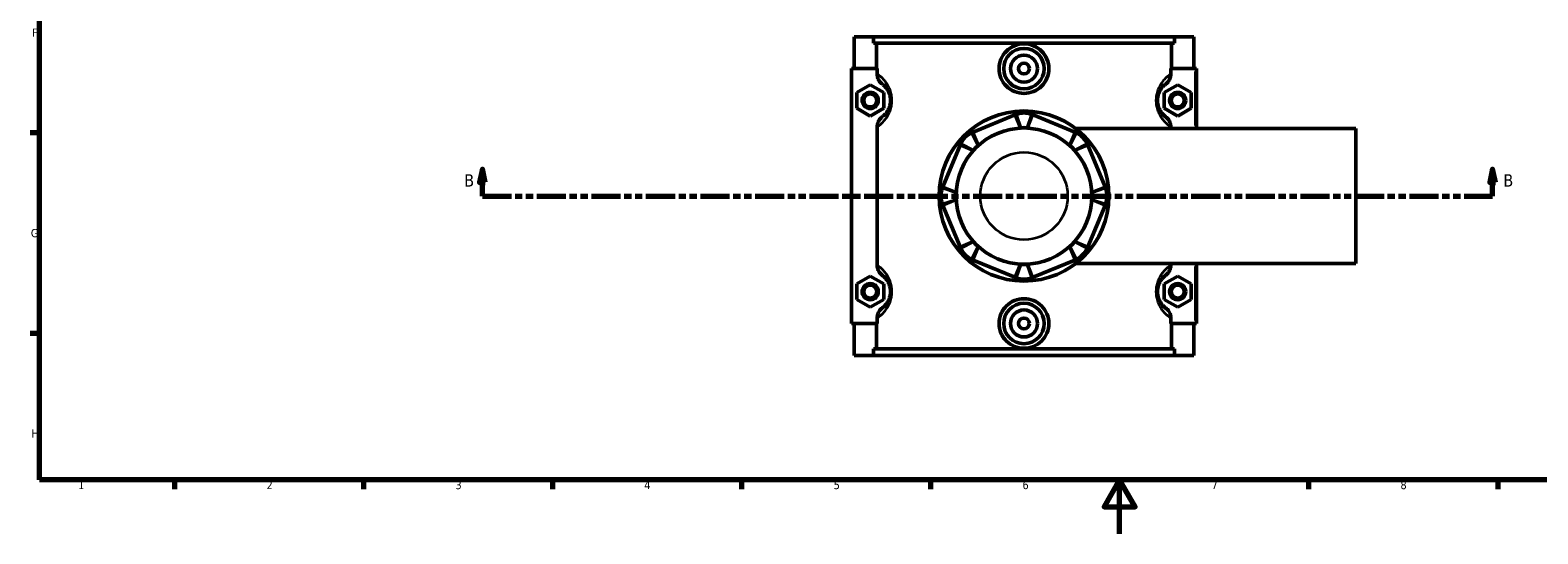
# Model space of a CAD drawing. Header units: millimetres. Extents: x 0 to 898, y -421 to 981.
# Tile 2 of 7: x 17 to 576, y 0 to 187. Entities that reach past the tile are written whole.
import ezdxf

# ---------------------------------------------------------------- set-up
doc = ezdxf.new("R2010")
doc.units = ezdxf.units.MM
doc.linetypes.add('DOUBLE_DASH_CHAIN', pattern=[1.2403, 0.6614, -0.0827, 0.1654, -0.0827, 0.1654, -0.0827])
for name, color, linetype, lineweight in [('Border (ANSI)', 7, 'Continuous', 70), ('Section Line (ANSI)', 7, 'DOUBLE_DASH_CHAIN', 70), ('Visible (ANSI)', 7, 'Continuous', 50), ('Visible Narrow (ANSI)', 7, 'Continuous', 35)]:
    doc.layers.add(name, color=color, linetype=linetype, lineweight=lineweight)
doc.styles.add('Label Text (ANSI)', font='tahoma.ttf')
doc.styles.add('Note Text (ANSI)', font='tahoma.ttf')

# ---------------------------------------------------------------- blocks, each defined once
blk = doc.blocks.new('Borders Default Border')
at = {"layer": 'Border (ANSI)'}
for p, q in [((20, 148.5), (16.55, 148.5)), ((20, 74.25), (16.55, 74.25)), ((70.08, 20), (70.08, 16.55)), ((140.17, 20), (140.17, 16.55)), ((210.25, 20), (210.25, 16.55)), ((280.33, 20), (280.33, 16.55)), ((350.42, 20), (350.42, 16.55)), ((490.58, 20), (490.58, 16.55)), ((560.67, 20), (560.67, 16.55))]:
    blk.add_line(p, q, dxfattribs=at)
at = {"layer": 'Border (ANSI)', "flags": 128}
for points in [[(20, 20), (20, 574), (821, 574), (821, 20), (20, 20)], [(420.5, 0), (420.5, 20), (414.73, 10), (426.27, 10), (420.5, 20)]]:
    blk.add_lwpolyline(points, dxfattribs=at)
at = {"layer": 'Border (ANSI)', "color": 230, "true_color": 0xff0080, "char_height": 3.05, "attachment_point": 7, "style": 'Note Text (ANSI)'}
for s, insert in [('F', (17.29, 184.1)), ('G', (16.81, 109.79)), ('H', (16.97, 35.6)), ('1', (34.35, 16.55)), ('2', (104.2, 16.55)), ('3', (174.26, 16.49)), ('4', (244.23, 16.55)), ('5', (314.48, 16.49)), ('6', (384.49, 16.49)), ('7', (454.6, 16.55)), ('8', (524.63, 16.48))]:
    blk.add_mtext(s, dxfattribs=dict(at, insert=insert))
blk = doc.blocks.new('2dTransSection0')
at = {"layer": 'Section Line (ANSI)', "linetype": 'Continuous'}
for p, q in [((184.21, 135.1), (183.21, 130.1)), ((184.21, 130.1), (184.21, 135.1)), ((185.21, 130.1), (184.21, 135.1)), ((558.8, 135.1), (557.8, 130.1)), ((558.8, 130.1), (558.8, 135.1)), ((559.8, 130.1), (558.8, 135.1)), ((183.21, 130.1), (185.21, 130.1)), ((184.21, 125.1), (184.21, 130.1)), ((557.8, 130.1), (559.8, 130.1)), ((558.8, 125.1), (558.8, 130.1)), ((184.21, 125.1), (194.83, 125.1)), ((548.19, 125.1), (558.8, 125.1))]:
    blk.add_line(p, q, dxfattribs=at)
at = {"layer": 'Section Line (ANSI)', "linetype": 'DOUBLE_DASH_CHAIN', "ltscale": 16.303146}
blk.add_line((184.21, 125.1), (558.8, 125.1), dxfattribs=at)
at = {"layer": 'Section Line (ANSI)', "linetype": 'Continuous', "flags": 128}
for points in [[(185.21, 130.1), (184.21, 135.1), (183.21, 130.1), (185.21, 130.1)], [(559.8, 130.1), (558.8, 135.1), (557.8, 130.1), (559.8, 130.1)]]:
    blk.add_lwpolyline(points, dxfattribs=at)
at = {"layer": 'Section Line (ANSI)'}
for points in [[(185.21, 130.1), (184.21, 135.1), (183.21, 130.1), (185.21, 130.1)], [(559.8, 130.1), (558.8, 135.1), (557.8, 130.1), (559.8, 130.1)]]:
    blk.add_solid(points, dxfattribs=at)
at = {"layer": 'Section Line (ANSI)', "char_height": 4.57, "attachment_point": 7, "style": 'Label Text (ANSI)'}
for insert in [(177.46, 128.6), (562.76, 128.6)]:
    blk.add_mtext('B', dxfattribs=dict(at, insert=insert))

msp = doc.modelspace()

# ---------------------------------------------------------------- linework, layer by layer
at = {"layer": 'Visible (ANSI)'}
for p, q in [((322.031, 184.101), (322.031, 172.301)), ((322.031, 184.101), (329.238, 184.101)), ((329.238, 184.101), (440.824, 184.101)), ((329.238, 181.741), (329.238, 184.101)), ((440.824, 181.741), (329.238, 181.741)), ((330.377, 172.301), (330.377, 181.741)), ((439.685, 172.301), (439.685, 181.741)), ((440.824, 184.101), (440.824, 181.741)), ((440.824, 184.101), (448.031, 184.101)), ((448.031, 184.101), (448.031, 172.301)), ((330.592, 172.301), (321.031, 172.301)), ((321.031, 172.301), (321.031, 77.901)), ((330.592, 172.301), (330.592, 170.282)), ((439.47, 170.282), (439.47, 172.301)), ((439.47, 172.301), (448.531, 172.301)), ((448.531, 172.301), (449.031, 172.301)), ((449.031, 150.101), (449.031, 172.301)), ((323.031, 163.387), (328.031, 166.274)), ((323.031, 157.614), (323.031, 163.387)), ((328.031, 166.274), (333.031, 163.387)), ((333.031, 163.387), (333.031, 157.614)), ((442.031, 166.274), (437.031, 163.387)), ((437.031, 163.387), (437.031, 157.614)), ((447.031, 163.387), (442.031, 166.274)), ((447.031, 157.614), (447.031, 163.387)), ((328.031, 154.727), (323.031, 157.614)), ((333.031, 157.614), (328.031, 154.727)), ((437.031, 157.614), (442.031, 154.727)), ((442.031, 154.727), (447.031, 157.614)), ((381.587, 155.174), (366.202, 148.801)), ((403.861, 148.801), (388.475, 155.174)), ((330.592, 150.719), (330.592, 99.482)), ((404.195, 150.101), (508.031, 150.101)), ((439.47, 150.101), (439.47, 150.719)), ((508.031, 100.101), (508.031, 150.101)), ((361.331, 143.93), (354.958, 128.545)), ((415.105, 128.545), (408.732, 143.93)), ((354.958, 121.656), (361.331, 106.271)), ((408.732, 106.271), (415.105, 121.656)), ((366.202, 101.4), (381.587, 95.027)), ((388.475, 95.027), (403.861, 101.4)), ((323.031, 92.587), (328.031, 95.474)), ((328.031, 95.474), (333.031, 92.587)), ((404.195, 100.101), (508.031, 100.101)), ((442.031, 95.474), (437.031, 92.587)), ((439.47, 99.482), (439.47, 100.101)), ((447.031, 92.587), (442.031, 95.474)), ((449.031, 77.901), (449.031, 100.101)), ((323.031, 86.814), (323.031, 92.587)), ((333.031, 92.587), (333.031, 86.814)), ((437.031, 92.587), (437.031, 86.814)), ((447.031, 86.814), (447.031, 92.587)), ((328.031, 83.927), (323.031, 86.814)), ((333.031, 86.814), (328.031, 83.927)), ((437.031, 86.814), (442.031, 83.927)), ((442.031, 83.927), (447.031, 86.814)), ((330.592, 79.919), (330.592, 77.901)), ((439.47, 77.901), (439.47, 79.919)), ((321.031, 77.901), (330.592, 77.901)), ((322.031, 77.901), (322.031, 66.101)), ((330.377, 68.461), (330.377, 77.901)), ((448.531, 77.901), (439.47, 77.901)), ((439.685, 68.461), (439.685, 77.901)), ((448.031, 77.901), (448.031, 66.101)), ((449.031, 77.901), (448.531, 77.901)), ((440.824, 68.461), (329.238, 68.461)), ((329.238, 66.101), (329.238, 68.461)), ((440.824, 68.461), (440.824, 66.101)), ((329.238, 66.101), (322.031, 66.101)), ((329.238, 66.101), (440.824, 66.101)), ((448.031, 66.101), (440.824, 66.101))]:
    msp.add_line(p, q, dxfattribs=at)
for centre, radius in [((385.031, 172.301), 7.5), ((385.031, 172.301), 5), ((385.031, 172.301), 2), ((328.031, 160.501), 3), ((328.031, 160.501), 2.4), ((442.031, 160.501), 3), ((442.031, 160.501), 2.4), ((385.031, 125.101), 31.5), ((385.031, 125.101), 25.2), ((328.031, 89.701), 3), ((328.031, 89.701), 2.4), ((442.031, 89.701), 3), ((442.031, 89.701), 2.4), ((385.031, 77.901), 7.5), ((385.031, 77.901), 5), ((385.031, 77.901), 2)]:
    msp.add_circle(centre, radius, dxfattribs=at)
for centre, radius, start, end in [((385.031, 146.859), 9, 71.59667, 108.40333), ((369.646, 140.486), 9, 116.59667, 153.40333), ((385.031, 146.859), 3.6, 71.59667, 108.40333), ((400.417, 140.486), 9, 26.59667, 63.40333), ((369.646, 140.486), 3.6, 116.59667, 153.40333), ((400.417, 140.486), 3.6, 26.59667, 63.40333), ((363.273, 125.101), 9, 161.59667, 198.40333), ((363.273, 125.101), 3.6, 161.59667, 198.40333), ((406.79, 125.101), 3.6, 341.59667, 18.40333), ((406.79, 125.101), 9, 341.59667, 18.40333), ((369.646, 109.715), 3.6, 206.59667, 243.40333), ((400.417, 109.715), 3.6, 296.59667, 333.40333), ((369.646, 109.715), 9, 206.59667, 243.40333), ((400.417, 109.715), 9, 296.59667, 333.40333), ((385.031, 103.342), 3.6, 251.59667, 288.40333), ((385.031, 103.342), 9, 251.59667, 288.40333)]:
    msp.add_arc(centre, radius, start, end, dxfattribs=at)
for points, knots in [([(394.279, 172.301), (394.279, 171.14), (394.043, 169.905), (393.093, 167.639), (392.378, 166.608), (390.734, 164.984), (389.697, 164.282), (387.424, 163.35), (386.189, 163.121), (383.873, 163.121), (382.638, 163.35), (380.366, 164.282), (379.328, 164.984), (377.685, 166.608), (376.97, 167.639), (376.019, 169.905), (375.784, 171.14), (375.784, 173.461), (376.019, 174.696), (376.97, 176.962), (377.685, 177.993), (379.328, 179.617), (380.366, 180.32), (382.638, 181.251), (383.873, 181.48), (386.189, 181.48), (387.424, 181.251), (389.697, 180.32), (390.734, 179.617), (392.378, 177.993), (393.093, 176.962), (394.043, 174.696), (394.279, 173.461), (394.279, 172.301)], [0, 0, 0, 0, 0.3480565, 0.3480565, 0.6961131, 0.6961131, 1.0435674, 1.0435674, 1.3910217, 1.3910217, 1.7384759, 1.7384759, 2.0859302, 2.0859302, 2.4339868, 2.4339868, 2.7820433, 2.7820433, 3.1300999, 3.1300999, 3.4781564, 3.4781564, 3.8256107, 3.8256107, 4.173065, 4.173065, 4.5205192, 4.5205192, 4.8679735, 4.8679735, 5.2160301, 5.2160301, 5.5640866, 5.5640866, 5.5640866, 5.5640866]), ([(330.592, 170.282), (330.592, 169.873), (330.648, 169.465), (330.866, 168.676), (331.027, 168.298), (331.562, 167.385), (332.001, 166.897), (332.521, 166.508)], [-0.44052101, -0.44052101, -0.44052101, -0.44052101, -0.31759651, -0.31759651, -0.19482912, -0.19482912, 0, 0, 0, 0]), ([(437.541, 166.508), (437.893, 166.771), (438.209, 167.08), (438.75, 167.777), (438.973, 168.164), (439.356, 169.118), (439.47, 169.697), (439.47, 170.282)], [-0.44006484, -0.44006484, -0.44006484, -0.44006484, -0.30841323, -0.30841323, -0.17543123, -0.17543123, 0, 0, 0, 0]), ([(332.521, 166.508), (332.67, 166.397), (332.834, 166.266), (333.185, 165.954), (333.369, 165.777), (333.786, 165.321), (334.022, 165.033), (334.477, 164.354), (334.697, 163.973), (335.053, 163.164), (335.197, 162.761), (335.394, 161.972), (335.459, 161.605), (335.519, 160.986), (335.531, 160.743), (335.531, 160.501), (335.531, 160.258), (335.519, 160.015), (335.459, 159.396), (335.394, 159.029), (335.197, 158.241), (335.053, 157.837), (334.697, 157.028), (334.477, 156.647), (334.022, 155.968), (333.786, 155.68), (333.369, 155.224), (333.185, 155.047), (332.834, 154.735), (332.67, 154.604), (332.521, 154.493)], [0.5650663, 0.5650663, 0.5650663, 0.5650663, 0.8677838, 0.8677838, 1.1563526, 1.1563526, 1.4874131, 1.4874131, 1.7934329, 1.7934329, 2.0358059, 2.0358059, 2.2222466, 2.2222466, 2.338772, 2.338772, 2.338772, 2.4552975, 2.4552975, 2.6417382, 2.6417382, 2.8841111, 2.8841111, 3.190131, 3.190131, 3.5211915, 3.5211915, 3.8097603, 3.8097603, 4.1124778, 4.1124778, 4.1124778, 4.1124778]), ([(437.541, 154.493), (437.393, 154.604), (437.228, 154.735), (436.878, 155.047), (436.693, 155.224), (436.276, 155.68), (436.04, 155.968), (435.585, 156.647), (435.365, 157.028), (435.009, 157.837), (434.865, 158.241), (434.669, 159.029), (434.603, 159.396), (434.543, 160.015), (434.531, 160.258), (434.531, 160.501), (434.531, 160.743), (434.543, 160.986), (434.603, 161.605), (434.669, 161.972), (434.865, 162.761), (435.009, 163.164), (435.365, 163.973), (435.585, 164.354), (436.04, 165.033), (436.276, 165.321), (436.693, 165.777), (436.878, 165.954), (437.228, 166.266), (437.393, 166.397), (437.541, 166.508)], [0.5650662, 0.5650662, 0.5650662, 0.5650662, 0.8677827, 0.8677827, 1.1563528, 1.1563528, 1.4874135, 1.4874135, 1.7934329, 1.7934329, 2.0358058, 2.0358058, 2.2222466, 2.2222466, 2.338772, 2.338772, 2.338772, 2.4552974, 2.4552974, 2.6417381, 2.6417381, 2.8841111, 2.8841111, 3.1901305, 3.1901305, 3.5211912, 3.5211912, 3.8097613, 3.8097613, 4.1124778, 4.1124778, 4.1124778, 4.1124778]), ([(332.521, 154.493), (332.169, 154.23), (331.854, 153.921), (331.312, 153.224), (331.09, 152.837), (330.707, 151.883), (330.592, 151.304), (330.592, 150.719)], [-0.44006484, -0.44006484, -0.44006484, -0.44006484, -0.30841323, -0.30841323, -0.17543123, -0.17543123, 0, 0, 0, 0]), ([(382.19, 155.399), (382.088, 155.365), (381.987, 155.329), (381.786, 155.254), (381.686, 155.215), (381.587, 155.174)], [0.321198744, 0.321198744, 0.321198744, 0.321198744, 0.356948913, 0.356948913, 0.392699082, 0.392699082, 0.392699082, 0.392699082]), ([(388.475, 155.174), (388.376, 155.215), (388.276, 155.254), (388.075, 155.329), (387.974, 155.365), (387.873, 155.399)], [-0.392699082, -0.392699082, -0.392699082, -0.392699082, -0.356948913, -0.356948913, -0.321198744, -0.321198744, -0.321198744, -0.321198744]), ([(439.47, 150.719), (439.47, 151.128), (439.414, 151.536), (439.196, 152.325), (439.036, 152.703), (438.501, 153.616), (438.061, 154.104), (437.541, 154.493)], [-0.44052101, -0.44052101, -0.44052101, -0.44052101, -0.31759651, -0.31759651, -0.19482912, -0.19482912, 0, 0, 0, 0]), ([(366.202, 148.801), (366.102, 148.76), (366.004, 148.717), (365.809, 148.628), (365.712, 148.582), (365.616, 148.534)], [-0.392699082, -0.392699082, -0.392699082, -0.392699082, -0.356948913, -0.356948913, -0.321198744, -0.321198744, -0.321198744, -0.321198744]), ([(404.446, 148.534), (404.35, 148.582), (404.253, 148.628), (404.058, 148.717), (403.96, 148.76), (403.861, 148.801)], [0.321198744, 0.321198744, 0.321198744, 0.321198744, 0.356948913, 0.356948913, 0.392699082, 0.392699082, 0.392699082, 0.392699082]), ([(361.598, 144.515), (361.55, 144.42), (361.504, 144.323), (361.415, 144.128), (361.372, 144.029), (361.331, 143.93)], [0.321198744, 0.321198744, 0.321198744, 0.321198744, 0.356948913, 0.356948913, 0.392699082, 0.392699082, 0.392699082, 0.392699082]), ([(408.732, 143.93), (408.691, 144.029), (408.648, 144.128), (408.559, 144.323), (408.512, 144.42), (408.464, 144.515)], [-0.392699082, -0.392699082, -0.392699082, -0.392699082, -0.356948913, -0.356948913, -0.321198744, -0.321198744, -0.321198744, -0.321198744]), ([(354.958, 128.545), (354.917, 128.446), (354.878, 128.346), (354.803, 128.145), (354.767, 128.044), (354.733, 127.942)], [-0.392699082, -0.392699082, -0.392699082, -0.392699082, -0.356948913, -0.356948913, -0.321198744, -0.321198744, -0.321198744, -0.321198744]), ([(415.329, 127.942), (415.296, 128.044), (415.26, 128.145), (415.185, 128.346), (415.146, 128.446), (415.105, 128.545)], [0.321198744, 0.321198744, 0.321198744, 0.321198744, 0.356948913, 0.356948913, 0.392699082, 0.392699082, 0.392699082, 0.392699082]), ([(354.733, 122.259), (354.767, 122.157), (354.803, 122.056), (354.878, 121.855), (354.917, 121.755), (354.958, 121.656)], [0.321198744, 0.321198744, 0.321198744, 0.321198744, 0.356948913, 0.356948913, 0.392699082, 0.392699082, 0.392699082, 0.392699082]), ([(415.105, 121.656), (415.146, 121.755), (415.185, 121.855), (415.26, 122.056), (415.296, 122.157), (415.329, 122.259)], [-0.392699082, -0.392699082, -0.392699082, -0.392699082, -0.356948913, -0.356948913, -0.321198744, -0.321198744, -0.321198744, -0.321198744]), ([(361.331, 106.271), (361.372, 106.172), (361.415, 106.073), (361.504, 105.878), (361.55, 105.781), (361.598, 105.686)], [-0.392699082, -0.392699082, -0.392699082, -0.392699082, -0.356948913, -0.356948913, -0.321198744, -0.321198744, -0.321198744, -0.321198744]), ([(408.464, 105.686), (408.512, 105.781), (408.559, 105.878), (408.648, 106.073), (408.691, 106.172), (408.732, 106.271)], [0.321198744, 0.321198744, 0.321198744, 0.321198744, 0.356948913, 0.356948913, 0.392699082, 0.392699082, 0.392699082, 0.392699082]), ([(365.616, 101.667), (365.712, 101.619), (365.809, 101.573), (366.004, 101.484), (366.102, 101.441), (366.202, 101.4)], [0.321198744, 0.321198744, 0.321198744, 0.321198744, 0.356948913, 0.356948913, 0.392699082, 0.392699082, 0.392699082, 0.392699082]), ([(403.861, 101.4), (403.96, 101.441), (404.058, 101.484), (404.253, 101.573), (404.35, 101.619), (404.446, 101.667)], [-0.392699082, -0.392699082, -0.392699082, -0.392699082, -0.356948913, -0.356948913, -0.321198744, -0.321198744, -0.321198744, -0.321198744]), ([(330.592, 99.482), (330.592, 99.073), (330.648, 98.665), (330.866, 97.876), (331.027, 97.498), (331.562, 96.585), (332.001, 96.097), (332.521, 95.708)], [-0.44052101, -0.44052101, -0.44052101, -0.44052101, -0.31759651, -0.31759651, -0.19482912, -0.19482912, 0, 0, 0, 0]), ([(332.521, 95.708), (332.67, 95.597), (332.834, 95.466), (333.185, 95.154), (333.369, 94.977), (333.786, 94.521), (334.022, 94.233), (334.477, 93.554), (334.697, 93.173), (335.053, 92.364), (335.197, 91.961), (335.394, 91.172), (335.459, 90.805), (335.519, 90.186), (335.531, 89.943), (335.531, 89.701), (335.531, 89.458), (335.519, 89.215), (335.459, 88.596), (335.394, 88.229), (335.197, 87.441), (335.053, 87.037), (334.697, 86.228), (334.477, 85.847), (334.022, 85.168), (333.786, 84.88), (333.369, 84.424), (333.185, 84.247), (332.834, 83.935), (332.67, 83.804), (332.521, 83.693)], [0.5650663, 0.5650663, 0.5650663, 0.5650663, 0.8677832, 0.8677832, 1.1563527, 1.1563527, 1.4874133, 1.4874133, 1.7934329, 1.7934329, 2.0358059, 2.0358059, 2.2222466, 2.2222466, 2.338772, 2.338772, 2.338772, 2.4552975, 2.4552975, 2.6417382, 2.6417382, 2.8841111, 2.8841111, 3.1901307, 3.1901307, 3.5211913, 3.5211913, 3.8097608, 3.8097608, 4.1124778, 4.1124778, 4.1124778, 4.1124778]), ([(437.541, 83.693), (437.393, 83.804), (437.228, 83.935), (436.878, 84.247), (436.693, 84.424), (436.276, 84.88), (436.04, 85.168), (435.585, 85.847), (435.365, 86.228), (435.009, 87.037), (434.865, 87.441), (434.669, 88.229), (434.603, 88.596), (434.543, 89.215), (434.531, 89.458), (434.531, 89.701), (434.531, 89.943), (434.543, 90.186), (434.603, 90.805), (434.669, 91.172), (434.865, 91.961), (435.009, 92.364), (435.365, 93.173), (435.585, 93.554), (436.04, 94.233), (436.276, 94.521), (436.693, 94.977), (436.878, 95.154), (437.228, 95.466), (437.393, 95.597), (437.541, 95.708)], [0.5647761, 0.5647761, 0.5647761, 0.5647761, 0.8674821, 0.8674821, 1.1560659, 1.1560659, 1.4871275, 1.4871275, 1.7931428, 1.7931428, 2.0355158, 2.0355158, 2.2219565, 2.2219565, 2.3384819, 2.3384819, 2.3384819, 2.4550074, 2.4550074, 2.6414481, 2.6414481, 2.883821, 2.883821, 3.1898363, 3.1898363, 3.5208979, 3.5208979, 3.8094817, 3.8094817, 4.1121877, 4.1121877, 4.1121877, 4.1121877]), ([(437.541, 95.708), (437.893, 95.971), (438.209, 96.28), (438.75, 96.977), (438.973, 97.364), (439.356, 98.318), (439.47, 98.897), (439.47, 99.482)], [-0.44006484, -0.44006484, -0.44006484, -0.44006484, -0.30841323, -0.30841323, -0.17543123, -0.17543123, 0, 0, 0, 0]), ([(381.587, 95.027), (381.686, 94.986), (381.786, 94.947), (381.987, 94.872), (382.088, 94.836), (382.19, 94.802)], [-0.392699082, -0.392699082, -0.392699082, -0.392699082, -0.356948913, -0.356948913, -0.321198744, -0.321198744, -0.321198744, -0.321198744]), ([(387.873, 94.802), (387.974, 94.836), (388.075, 94.872), (388.276, 94.947), (388.376, 94.986), (388.475, 95.027)], [0.321198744, 0.321198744, 0.321198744, 0.321198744, 0.356948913, 0.356948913, 0.392699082, 0.392699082, 0.392699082, 0.392699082]), ([(394.279, 77.901), (394.279, 76.74), (394.043, 75.505), (393.093, 73.239), (392.378, 72.208), (390.734, 70.584), (389.697, 69.882), (387.424, 68.95), (386.189, 68.721), (383.873, 68.721), (382.638, 68.95), (380.366, 69.882), (379.328, 70.584), (377.685, 72.208), (376.97, 73.239), (376.019, 75.505), (375.784, 76.74), (375.784, 77.901), (375.784, 79.061), (376.019, 80.296), (376.97, 82.562), (377.685, 83.593), (379.328, 85.217), (380.366, 85.92), (382.638, 86.851), (383.873, 87.08), (386.189, 87.08), (387.424, 86.851), (389.697, 85.92), (390.734, 85.217), (392.378, 83.593), (393.093, 82.562), (394.043, 80.296), (394.279, 79.061), (394.279, 77.901)], [2.7820433, 2.7820433, 2.7820433, 2.7820433, 3.1300999, 3.1300999, 3.4781564, 3.4781564, 3.8256107, 3.8256107, 4.173065, 4.173065, 4.5205192, 4.5205192, 4.8679735, 4.8679735, 5.2160301, 5.2160301, 5.5640866, 5.5640866, 5.5640866, 5.9121432, 5.9121432, 6.2601997, 6.2601997, 6.607654, 6.607654, 6.9551083, 6.9551083, 7.3025625, 7.3025625, 7.6500168, 7.6500168, 7.9980734, 7.9980734, 8.3461299, 8.3461299, 8.3461299, 8.3461299]), ([(332.521, 83.693), (332.169, 83.43), (331.854, 83.121), (331.312, 82.424), (331.09, 82.037), (330.707, 81.083), (330.592, 80.504), (330.592, 79.919)], [-0.44006484, -0.44006484, -0.44006484, -0.44006484, -0.30841323, -0.30841323, -0.17543123, -0.17543123, 0, 0, 0, 0]), ([(439.47, 79.919), (439.47, 80.328), (439.414, 80.736), (439.196, 81.525), (439.036, 81.903), (438.501, 82.816), (438.061, 83.304), (437.541, 83.693)], [-0.44052101, -0.44052101, -0.44052101, -0.44052101, -0.31759651, -0.31759651, -0.19482912, -0.19482912, 0, 0, 0, 0])]:
    msp.add_open_spline(points, degree=3, knots=knots, dxfattribs=at)
at = {"layer": 'Visible Narrow (ANSI)'}
for p, q in [((448.531, 171.191), (448.531, 151.211)), ((381.689, 154.928), (383.52, 150.507)), ((382.275, 155.143), (383.809, 150.531)), ((386.253, 150.531), (387.787, 155.143)), ((386.542, 150.507), (388.374, 154.928)), ((367.913, 143.947), (365.737, 148.292)), ((368.135, 144.134), (366.303, 148.555)), ((403.759, 148.555), (401.928, 144.134)), ((404.325, 148.292), (402.149, 143.947)), ((361.576, 143.828), (365.998, 141.997)), ((361.839, 144.395), (366.185, 142.219)), ((403.877, 142.219), (408.223, 144.395)), ((404.065, 141.997), (408.486, 143.828)), ((359.601, 126.322), (354.989, 127.857)), ((354.989, 122.344), (359.601, 123.879)), ((359.625, 126.611), (355.203, 128.443)), ((355.203, 121.758), (359.625, 123.59)), ((414.859, 128.443), (410.437, 126.611)), ((410.437, 123.59), (414.859, 121.758)), ((415.073, 127.857), (410.462, 126.322)), ((410.462, 123.879), (415.073, 122.344)), ((365.998, 108.204), (361.576, 106.373)), ((366.185, 107.982), (361.839, 105.806)), ((365.737, 101.909), (367.913, 106.254)), ((402.149, 106.254), (404.325, 101.909)), ((408.223, 105.806), (403.877, 107.982)), ((408.486, 106.373), (404.065, 108.204)), ((366.303, 101.646), (368.135, 106.067)), ((401.928, 106.067), (403.759, 101.646)), ((383.52, 99.694), (381.689, 95.273)), ((383.809, 99.67), (382.275, 95.059)), ((387.787, 95.059), (386.253, 99.67)), ((388.374, 95.273), (386.542, 99.694)), ((448.531, 98.991), (448.531, 79.011))]:
    msp.add_line(p, q, dxfattribs=at)
msp.add_circle((385.031, 125.101), 16.2, dxfattribs=at)
for points, knots in [([(331.069, 151.045), (331.266, 151.187), (331.478, 151.348), (332, 151.775), (332.321, 152.059), (333.047, 152.787), (333.457, 153.249), (334.25, 154.334), (334.632, 154.944), (335.252, 156.24), (335.503, 156.885), (335.845, 158.146), (335.959, 158.734), (336.063, 159.724), (336.084, 160.112), (336.084, 160.501), (336.084, 160.889), (336.063, 161.277), (335.959, 162.267), (335.845, 162.856), (335.503, 164.117), (335.252, 164.761), (334.632, 166.057), (334.25, 166.667), (333.457, 167.752), (333.047, 168.214), (332.321, 168.942), (332, 169.226), (331.478, 169.653), (331.266, 169.814), (331.069, 169.956)], [-4.0276963, -4.0276963, -4.0276963, -4.0276963, -3.8097603, -3.8097603, -3.5211915, -3.5211915, -3.190131, -3.190131, -2.8841111, -2.8841111, -2.6417382, -2.6417382, -2.4552975, -2.4552975, -2.338772, -2.338772, -2.338772, -2.2222466, -2.2222466, -2.0358059, -2.0358059, -1.7934329, -1.7934329, -1.4874131, -1.4874131, -1.1563526, -1.1563526, -0.8677838, -0.8677838, -0.6498477, -0.6498477, -0.6498477, -0.6498477]), ([(438.993, 169.956), (438.796, 169.814), (438.585, 169.653), (438.062, 169.226), (437.741, 168.942), (437.016, 168.214), (436.605, 167.752), (435.813, 166.667), (435.43, 166.057), (434.81, 164.761), (434.56, 164.117), (434.218, 162.856), (434.104, 162.267), (433.999, 161.277), (433.979, 160.889), (433.979, 160.501), (433.979, 160.112), (433.999, 159.724), (434.104, 158.734), (434.218, 158.146), (434.56, 156.885), (434.81, 156.24), (435.43, 154.944), (435.813, 154.334), (436.605, 153.249), (437.016, 152.787), (437.741, 152.059), (438.062, 151.775), (438.585, 151.348), (438.796, 151.187), (438.993, 151.045)], [-4.0276963, -4.0276963, -4.0276963, -4.0276963, -3.8097613, -3.8097613, -3.5211912, -3.5211912, -3.1901305, -3.1901305, -2.8841111, -2.8841111, -2.6417381, -2.6417381, -2.4552974, -2.4552974, -2.338772, -2.338772, -2.338772, -2.2222466, -2.2222466, -2.0358058, -2.0358058, -1.7934329, -1.7934329, -1.4874135, -1.4874135, -1.1563528, -1.1563528, -0.8677827, -0.8677827, -0.6498477, -0.6498477, -0.6498477, -0.6498477]), ([(331.069, 80.245), (331.266, 80.387), (331.478, 80.548), (332, 80.975), (332.321, 81.259), (333.047, 81.987), (333.457, 82.449), (334.25, 83.534), (334.632, 84.144), (335.252, 85.44), (335.503, 86.085), (335.845, 87.346), (335.959, 87.934), (336.063, 88.924), (336.084, 89.312), (336.084, 89.701), (336.084, 90.089), (336.063, 90.477), (335.959, 91.467), (335.845, 92.056), (335.503, 93.317), (335.252, 93.961), (334.632, 95.257), (334.25, 95.867), (333.457, 96.952), (333.047, 97.414), (332.321, 98.142), (332, 98.426), (331.478, 98.853), (331.266, 99.014), (331.069, 99.156)], [-4.0276963, -4.0276963, -4.0276963, -4.0276963, -3.8097608, -3.8097608, -3.5211913, -3.5211913, -3.1901307, -3.1901307, -2.8841111, -2.8841111, -2.6417382, -2.6417382, -2.4552975, -2.4552975, -2.338772, -2.338772, -2.338772, -2.2222466, -2.2222466, -2.0358059, -2.0358059, -1.7934329, -1.7934329, -1.4874133, -1.4874133, -1.1563527, -1.1563527, -0.8677832, -0.8677832, -0.6498477, -0.6498477, -0.6498477, -0.6498477]), ([(438.993, 99.156), (438.796, 99.014), (438.585, 98.853), (438.062, 98.426), (437.741, 98.142), (437.016, 97.414), (436.605, 96.952), (435.813, 95.867), (435.43, 95.257), (434.81, 93.961), (434.56, 93.317), (434.218, 92.056), (434.104, 91.467), (433.999, 90.477), (433.979, 90.089), (433.979, 89.701), (433.979, 89.312), (433.999, 88.924), (434.104, 87.934), (434.218, 87.346), (434.56, 86.085), (434.81, 85.44), (435.43, 84.144), (435.813, 83.534), (436.605, 82.449), (437.016, 81.987), (437.741, 81.259), (438.062, 80.975), (438.585, 80.548), (438.796, 80.387), (438.993, 80.245)], [-4.0274062, -4.0274062, -4.0274062, -4.0274062, -3.8094817, -3.8094817, -3.5208979, -3.5208979, -3.1898363, -3.1898363, -2.883821, -2.883821, -2.6414481, -2.6414481, -2.4550074, -2.4550074, -2.3384819, -2.3384819, -2.3384819, -2.2219565, -2.2219565, -2.0355158, -2.0355158, -1.7931428, -1.7931428, -1.4871275, -1.4871275, -1.1560659, -1.1560659, -0.8674821, -0.8674821, -0.6495576, -0.6495576, -0.6495576, -0.6495576])]:
    msp.add_open_spline(points, degree=3, knots=knots, dxfattribs=at)

# ---------------------------------------------------------------- block references
msp.add_blockref('Borders Default Border', (0, 0))
at = {"layer": 'Section Line (ANSI)'}
msp.add_blockref('2dTransSection0', (0, 0), dxfattribs=at)

doc.saveas('drawing.dxf')
